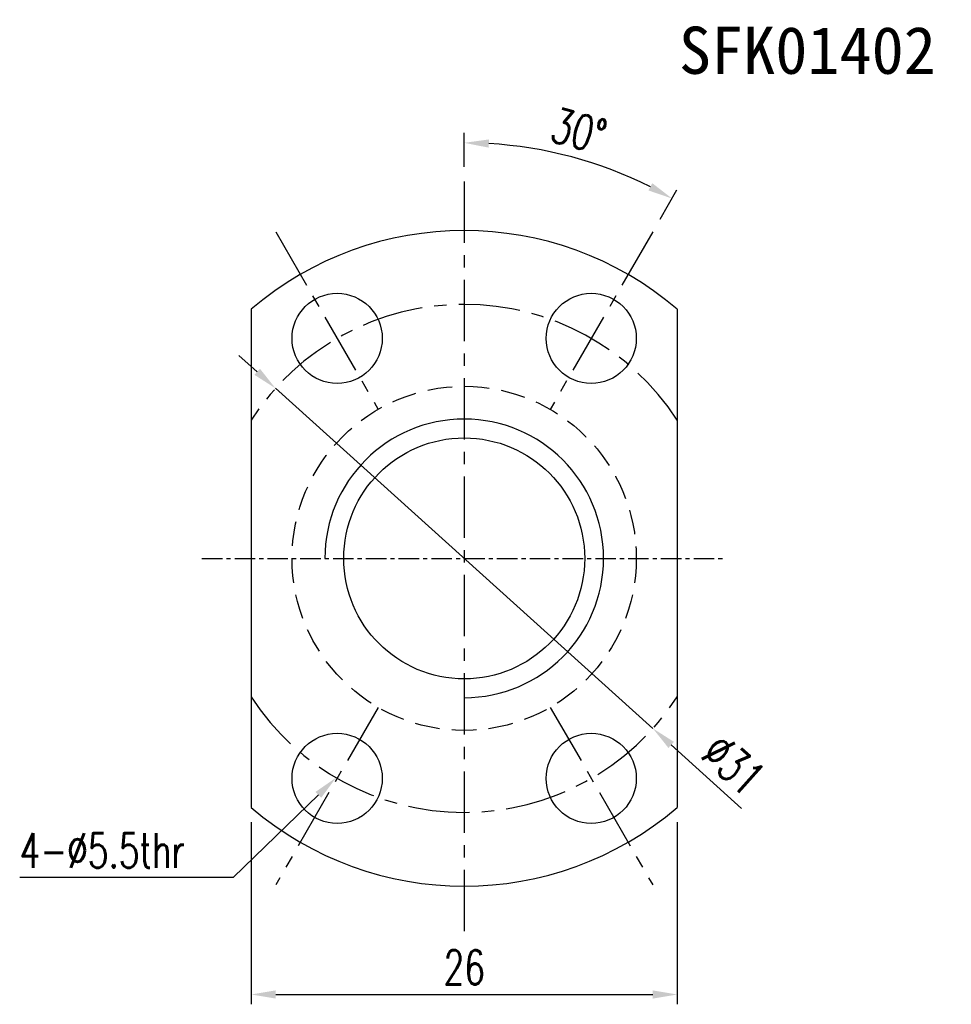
# Model space of a CAD drawing. Extents: x 29.2 to 128.2, y 42.4 to 105.2.
# Tile 1 of 48: x 29.2 to 86, y 45.2 to 105.2. Entities that reach past the tile are written whole.
import ezdxf
from ezdxf.enums import TextEntityAlignment as Align

# ---------------------------------------------------------------- set-up
doc = ezdxf.new("R2010")
doc.units = 0
doc.header["$MEASUREMENT"] = 0
doc.linetypes.add('CENTER', pattern=[2, 1.25, -0.25, 0.25, -0.25])
doc.linetypes.add('DASHED', pattern=[0.75, 0.5, -0.25])
doc.layers.get('0').update_dxf_attribs({"linetype": 'CONTINUOUS'})
doc.layers.add('CHA', color=2, linetype='CONTINUOUS')
doc.styles.add('DIM-7', font='SIMPLEX.shx', dxfattribs={"width": 0.7, "bigfont": 'chineset.shx'})
doc.styles.add('T', font='KAIU.TTF')

msp = doc.modelspace()

# ---------------------------------------------------------------- linework, layer by layer
at = {"color": 7}
for p, q in [((56.268, 96.279), (56.268, 98.334)), ((68.218, 93.077), (69.246, 94.857)), ((43.641, 83.761), (42.527, 84.766)), ((44.755, 82.757), (67.781, 62.001)), ((73.188, 57.126), (68.895, 60.996)), ((43.268, 56.28), (43.268, 45.17)), ((69.268, 56.28), (69.268, 45.17)), ((44.768, 45.77), (67.768, 45.77))]:
    msp.add_line(p, q, dxfattribs=at)
at = {"color": 7, "linetype": 'CENTER', "ltscale": 3}
for p, q in [((56.268, 95.379), (56.268, 49.379)), ((44.768, 92.297), (51.018, 81.472)), ((67.768, 92.297), (61.518, 81.472)), ((51.018, 63.286), (44.768, 52.46)), ((61.518, 63.286), (67.768, 52.46))]:
    msp.add_line(p, q, dxfattribs=at)
at = {"color": 7, "linetype": 'Continuous'}
for p, q in [((43.268, 87.578), (43.268, 57.18)), ((69.268, 87.578), (69.268, 57.18))]:
    msp.add_line(p, q, dxfattribs=at)
at = {"color": 7, "linetype": 'CENTER'}
msp.add_line((40.268, 72.379), (72.268, 72.379), dxfattribs=at)
at = {"color": 7}
msp.add_lwpolyline([(47.373, 57.951), (42.172, 52.904), (29.152, 52.904)], dxfattribs=at)
at = {"color": 7, "linetype": 'Continuous'}
for centre, radius in [((48.518, 85.802), 2.75), ((64.018, 85.802), 2.75), ((56.268, 72.379), 7.35), ((48.518, 58.955), 2.75), ((64.018, 58.955), 2.75)]:
    msp.add_circle(centre, radius, dxfattribs=at)
at = {"color": 7, "linetype": 'DASHED', "ltscale": 3}
msp.add_circle((56.268, 72.379), 10.5, dxfattribs=at)
at = {"color": 7}
for radius, start, end in [(25.355, 63.39008, 86.60992), (8.5, 270, 180)]:
    msp.add_arc((56.268, 72.379), radius, start, end, dxfattribs=at)
at = {"color": 7, "linetype": 'Continuous'}
for start, end in [(49.4584, 130.5416), (229.4584, 310.5416)]:
    msp.add_arc((56.268, 72.379), 20, start, end, dxfattribs=at)
at = {"color": 7, "linetype": 'CENTER', "ltscale": 3}
for start, end in [(32.99589, 147.00411), (212.99589, 327.00411)]:
    msp.add_arc((56.268, 72.379), 15.5, start, end, dxfattribs=at)
at = {"color": 7}
for points in [[(57.76, 97.44), (57.775, 97.94), (56.268, 97.734)], [(67.744, 95.268), (67.507, 94.828), (68.946, 94.337)], [(43.809, 83.947), (43.474, 83.576), (44.755, 82.757)], [(69.063, 61.182), (68.728, 60.811), (67.781, 62.001)], [(47.198, 58.13), (48.449, 58.996), (47.547, 57.772)], [(44.768, 46.02), (44.768, 45.52), (43.268, 45.77)], [(67.768, 46.02), (67.768, 45.52), (69.268, 45.77)]]:
    msp.add_solid(points, dxfattribs=at)

# ---------------------------------------------------------------- texts
at = {"color": 7, "style": 'DIM-7', "width": 0.7}
msp.add_text('4-∅5.5thr', height=2.1, dxfattribs=at).set_placement((29.152, 53.504))
at = {"color": 7, "char_height": 2.1, "attachment_point": 5, "style": 'DIM-7'}
for s, insert, rotation in [('\\A1;30°', (63.258, 98.464), 345), ('\\A1;∅31', (72.704, 59.785), 317.96752)]:
    msp.add_mtext(s, dxfattribs=dict(at, insert=insert, rotation=rotation))
at = {"color": 7, "insert": (56.268, 47.42), "char_height": 2.1, "attachment_point": 5, "style": 'DIM-7'}
msp.add_mtext('\\A1;26', dxfattribs=at)
at = {"layer": 'CHA', "color": 0, "style": 'T'}
msp.add_text('SFK01402', height=2.88, dxfattribs=at).set_placement((77.203, 103.383), align=Align.MIDDLE)

doc.saveas('drawing.dxf')
